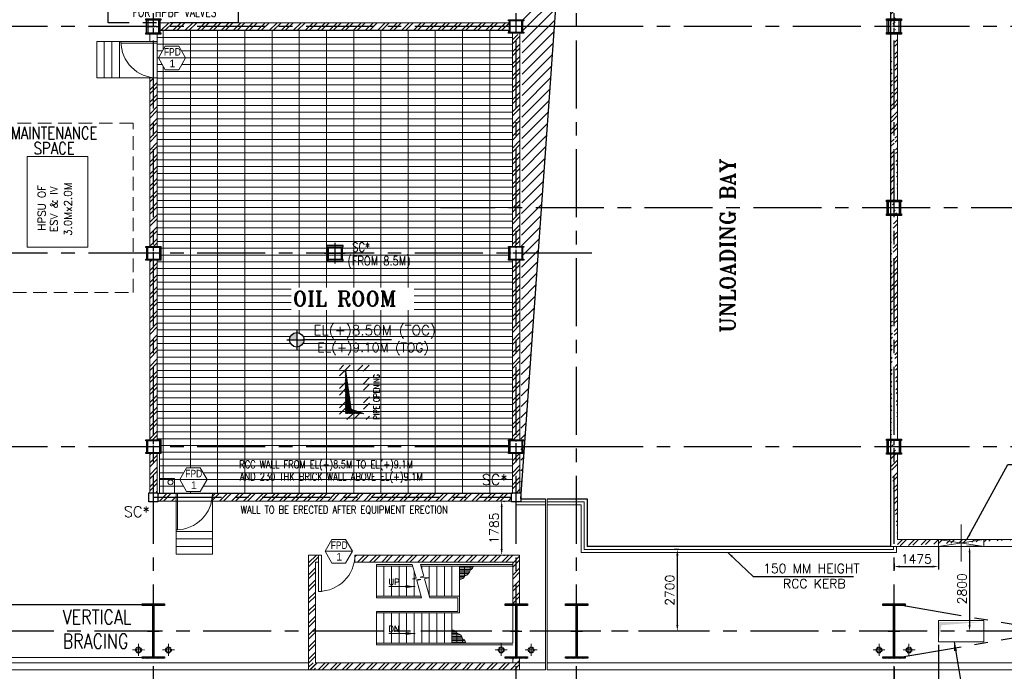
# Model space of a CAD drawing. Header units: inches. Extents: x 0 to 1544102, y 0 to 23144100.
# Tile 143 of 203: x 572151 to 604725, y 109755 to 131310. Entities that reach past the tile are written whole.
import ezdxf
from ezdxf.enums import TextEntityAlignment as Align

# ---------------------------------------------------------------- set-up
doc = ezdxf.new("R2010")
doc.units = ezdxf.units.IN
doc.header["$LTSCALE"] = 1800
doc.header["$MEASUREMENT"] = 0
for name, pattern in [('CENTER', [2, 1.25, -0.25, 0.25, -0.25]), ('CENTER2', [1.125, 0.75, -0.125, 0.125, -0.125]), ('CENTERX2', [4, 2.5, -0.5, 0.5, -0.5]), ('HIDDEN', [0.375, 0.25, -0.125]), ('HIDDEN2', [0.1875, 0.125, -0.0625])]:
    doc.linetypes.add(name, pattern=pattern)
doc.layers.get('0').update_dxf_attribs({"color": 253})
for name, color, linetype in [('1', 7, 'Continuous'), ('AUX COL', 1, 'Continuous'), ('Aux Cols', 1, 'Continuous'), ('BRACING', 1, 'HIDDEN'), ('CEN', 2, 'CENTER'), ('COL', 1, 'Continuous'), ('GRID', 251, 'CENTER'), ('OPENING', 40, 'Continuous')]:
    doc.layers.add(name, color=color, linetype=linetype)
for name, color, linetype, lineweight in [('2CON', 1, 'Continuous', 13), ('A-DOOR', 31, 'Continuous', 9), ('A-REMOVABLE GRATING', 252, 'Continuous', 9), ('A-WIN TAG', 3, 'Continuous', 13), ('A-WIN TAG TEXT', 3, 'Continuous', 13), ('CL', 8, 'CENTER', 15), ('CONCRETE', 145, 'Continuous', 15), ('DIM', 4, 'Continuous', 18), ('EQPT', 8, 'HIDDEN', 9), ('EQUIP', 8, 'Continuous', 9), ('HANDRAIL', 3, 'Continuous', 15), ('OPENING EO', 2, 'Continuous', 18), ('RAIN WATER', 6, 'Continuous', 18), ('STAIR', 2, 'Continuous', 15), ('TEXT', 3, 'Continuous', 18), ('WALL', 6, 'Continuous', 18), ('WALL HATCH', 251, 'Continuous', 13), ('WALL1', 6, 'Continuous', 18)]:
    doc.layers.add(name, color=color, linetype=linetype, lineweight=lineweight)
doc.styles.add('ROAMNS', font='ROMANS.shx')
doc.styles.add('ROMANC', font='ROMANC.SHX')
doc.styles.add('ROMANS', font='romans.shx')
doc.styles.add('ROMANT', font='romant')
doc.styles.add('SIMPLEX-25', font='simplex.shx')
doc.styles.get("Standard").update_dxf_attribs({"font": 'arial.ttf'})
doc.linetypes.add('FENCELINE1', pattern='A,0.25,-0.1,[133,ltypeshp.shx,S=0.1,R=0,X=-0.1,Y=0],-0.1,1', length=1.45)
doc.dimstyles.new('DIM INT 1', dxfattribs={"dimtxt": 300, "dimasz": 200, "dimexe": 100, "dimexo": 100, "dimgap": 100, "dimtad": 1, "dimdec": 0, "dimzin": 13, "dimdsep": 46, "dimlunit": 5, "dimtxsty": 'ROAMNS', "dimblk2": 'OBLIQUE', "dimcen": 0.09, "dimclrd": 9, "dimclre": 9, "dimclrt": 4, "dimadec": 0, "dimazin": 0, "dimtfac": 1, "dimtdec": 0, "dimtix": 1, "dimtmove": 2, "dimatfit": 3, "dimfxl": 1, "dimtolj": 1, "dimtzin": 13, "dimarcsym": 0})
doc.dimstyles.new('USER175', dxfattribs={"dimscale": 175, "dimtxt": 2, "dimasz": 1.75, "dimexe": 0, "dimexo": 0, "dimgap": 0.5, "dimtad": 1, "dimdec": 0, "dimzin": 0, "dimdsep": 46, "dimtxsty": 'ROMANS', "dimcen": 0, "dimclrd": 4, "dimclre": 4, "dimclrt": 4, "dimadec": 0, "dimazin": 0, "dimtfac": 0.09, "dimtdec": 0, "dimtix": 1, "dimtofl": 0, "dimtmove": 0, "dimatfit": 3, "dimfxl": 1, "dimtolj": 1, "dimtzin": 0, "dimarcsym": 0})

# ---------------------------------------------------------------- blocks, each defined once
blk = doc.blocks.new('A-ROW COLUMN')
at = {"layer": 'COL'}
h = blk.add_hatch(dxfattribs=at)
h.set_pattern_fill('ANSI31', color=256, scale=200, style=0)
h.set_pattern_definition([(45, (165226.353, 18853.894), (-17.67767, 17.67767), [])])
h.paths.add_polyline_path([(180799, 40890), (181539, 40890), (181539, 40840), (180799, 40840)])
h.paths.add_polyline_path([(181153, 42590), (181185, 42590), (181185, 40890), (181153, 40890)])
h.paths.add_polyline_path([(180799, 42640), (181539, 42640), (181539, 42590), (180799, 42590)])
blk.add_line((181169, 40840), (181169, 42640))
at = {"layer": 'CEN'}
for p, q in [((181169, 40840), (181169, 42640)), ((180977, 41740), (181360, 41740))]:
    blk.add_line(p, q, dxfattribs=at)
at = {"layer": 'COL'}
for points in [[(180799, 42640), (181539, 42640), (181539, 42590), (180799, 42590)], [(181153, 42590), (181185, 42590), (181185, 40890), (181153, 40890)], [(180799, 40890), (181539, 40890), (181539, 40840), (180799, 40840)]]:
    blk.add_lwpolyline(points, close=True, dxfattribs=at)
blk = doc.blocks.new('*D611')
at = {"layer": 'DIM', "color": 9, "lineweight": -2, "transparency": 16777216}
for p, q in [((603976, 113885), (603476, 113885)), ((603576, 113685), (603576, 111285)), ((603976, 111085), (603476, 111085))]:
    blk.add_line(p, q, dxfattribs=at)
at = {"layer": 'DIM', "color": 9, "transparency": 16777216}
for points in [[(603542, 113685), (603609, 113685), (603576, 113885)], [(603542, 111285), (603609, 111285), (603576, 111085)]]:
    blk.add_solid(points, dxfattribs=at)
at = {"layer": 'DIM', "color": 4, "transparency": 16777216, "insert": (603326, 112485), "char_height": 300, "attachment_point": 5, "rotation": 90, "style": 'ROAMNS'}
blk.add_mtext('\\A1;2800', dxfattribs=at)
blk = doc.blocks.new('_Oblique')
at = {"color": 0, "linetype": 'ByBlock', "lineweight": -2}
blk.add_line((-0.5, -0.5), (0.5, 0.5), dxfattribs=at)
blk = doc.blocks.new('*D612')
at = {"layer": 'DIM', "color": 9, "lineweight": -2, "transparency": 16777216}
for p, q in [((593960, 113785), (593808, 113785)), ((593908, 111285), (593908, 113585)), ((593960, 111085), (593808, 111085))]:
    blk.add_line(p, q, dxfattribs=at)
at = {"layer": 'DIM', "color": 9, "transparency": 16777216}
for points in [[(593874, 113585), (593941, 113585), (593908, 113785)], [(593874, 111285), (593941, 111285), (593908, 111085)]]:
    blk.add_solid(points, dxfattribs=at)
at = {"layer": 'DIM', "color": 4, "transparency": 16777216, "insert": (593658, 112435), "char_height": 300, "attachment_point": 5, "rotation": 90, "style": 'ROAMNS'}
blk.add_mtext('\\A1;2700', dxfattribs=at)
blk = doc.blocks.new('*D631')
at = {"layer": 'DIM', "color": 9, "lineweight": -2, "transparency": 16777216}
for p, q in [((603976, 113885), (603476, 113885)), ((603576, 113685), (603576, 111285)), ((603976, 111085), (603476, 111085))]:
    blk.add_line(p, q, dxfattribs=at)
at = {"layer": 'DIM', "color": 9, "transparency": 16777216}
for points in [[(603542, 113685), (603609, 113685), (603576, 113885)], [(603542, 111285), (603609, 111285), (603576, 111085)]]:
    blk.add_solid(points, dxfattribs=at)
at = {"layer": 'DIM', "color": 4, "transparency": 16777216, "insert": (603326, 112485), "char_height": 300, "attachment_point": 5, "rotation": 90, "style": 'ROAMNS'}
blk.add_mtext('\\A1;2800', dxfattribs=at)
blk = doc.blocks.new('AUX COLUMNS')
at = {"color": 2, "linetype": 'CENTER2', "ltscale": 0.15}
for p, q in [((-228038, 65665), (-228038, 66165)), ((-130038, 65665), (-130038, 66165)), ((-118038, 65690), (-118038, 66140)), ((-227813, 65915), (-228263, 65915)), ((-130263, 65915), (-129813, 65915)), ((-117813, 65915), (-118263, 65915)), ((-228038, 59665), (-228038, 60165)), ((-227813, 59915), (-228263, 59915)), ((-130038, 58190), (-130038, 58640)), ((-129813, 58415), (-130263, 58415)), ((-228038, 51765), (-228038, 52265)), ((-130038, 51790), (-130038, 52240)), ((-227813, 52015), (-228263, 52015)), ((-129813, 52015), (-130263, 52015))]:
    blk.add_line(p, q, dxfattribs=at)
at = {"color": 2, "linetype": 'CENTER2', "ltscale": 0.25}
for p, q in [((-118038, 58190), (-118038, 58640)), ((-117813, 58415), (-118263, 58415)), ((-118038, 51790), (-118038, 52240)), ((-117813, 52015), (-118263, 52015))]:
    blk.add_line(p, q, dxfattribs=at)
at = {"layer": 'AUX COL'}
for p, q in [((-228263, 65715), (-228263, 66115)), ((-228213, 65715), (-228213, 66115)), ((-227863, 65715), (-227863, 66115)), ((-227813, 65715), (-227813, 66115)), ((-130263, 65710), (-130263, 66120)), ((-130218, 65710), (-130218, 66120)), ((-129858, 65710), (-129858, 66120)), ((-129813, 65710), (-129813, 66120)), ((-118263, 65726), (-118263, 66104)), ((-118231, 65726), (-118231, 66104)), ((-117845, 65726), (-117845, 66104)), ((-117813, 65726), (-117813, 66104)), ((-228263, 59715), (-228263, 60115)), ((-228223, 59715), (-228223, 60115)), ((-227853, 59715), (-227853, 60115)), ((-227813, 59715), (-227813, 60115)), ((-130263, 58608), (-130263, 58222)), ((-130235, 58608), (-130235, 58222)), ((-129841, 58608), (-129841, 58222)), ((-129813, 58608), (-129813, 58222)), ((-118263, 58218), (-118263, 58612)), ((-118238, 58218), (-118238, 58612)), ((-117838, 58218), (-117838, 58612)), ((-117813, 58218), (-117813, 58612)), ((-228263, 51815), (-228263, 52215)), ((-228223, 51815), (-228223, 52215)), ((-227853, 51815), (-227853, 52215)), ((-227813, 51815), (-227813, 52215)), ((-130263, 52208), (-130263, 51822)), ((-130235, 52208), (-130235, 51822)), ((-129841, 52208), (-129841, 51822)), ((-129813, 52208), (-129813, 51822)), ((-118263, 51818), (-118263, 52212)), ((-118238, 51818), (-118238, 52212)), ((-117838, 51818), (-117838, 52212)), ((-117813, 51818), (-117813, 52212))]:
    blk.add_line(p, q, dxfattribs=at)
for points in [[(-228288, 66165), (-227788, 66165), (-227788, 66115), (-228288, 66115)], [(-130288, 66165), (-129788, 66165), (-129788, 66120), (-130288, 66120)], [(-118288, 66140), (-117788, 66140), (-117788, 66104), (-118288, 66104)], [(-228288, 65715), (-227788, 65715), (-227788, 65665), (-228288, 65665)], [(-130288, 65710), (-129788, 65710), (-129788, 65665), (-130288, 65665)], [(-118288, 65726), (-117788, 65726), (-117788, 65690), (-118288, 65690)], [(-228288, 60165), (-227788, 60165), (-227788, 60115), (-228288, 60115)], [(-228288, 59715), (-227788, 59715), (-227788, 59665), (-228288, 59665)], [(-130288, 58640), (-129788, 58640), (-129788, 58608), (-130288, 58608)], [(-118288, 58640), (-117788, 58640), (-117788, 58612), (-118288, 58612)], [(-130288, 58222), (-129788, 58222), (-129788, 58190), (-130288, 58190)], [(-118288, 58218), (-117788, 58218), (-117788, 58190), (-118288, 58190)], [(-228288, 52265), (-227788, 52265), (-227788, 52215), (-228288, 52215)], [(-130288, 52240), (-129788, 52240), (-129788, 52208), (-130288, 52208)], [(-118288, 52240), (-117788, 52240), (-117788, 52212), (-118288, 52212)], [(-228288, 51815), (-227788, 51815), (-227788, 51765), (-228288, 51765)], [(-130288, 51822), (-129788, 51822), (-129788, 51790), (-130288, 51790)], [(-118288, 51818), (-117788, 51818), (-117788, 51790), (-118288, 51790)]]:
    blk.add_lwpolyline(points, close=True, dxfattribs=at)
at = {"layer": 'GRID'}
for p, q in [((-171538, 65915), (-243038, 65915)), ((-115538, 65915), (-139738, 65915)), ((-136838, 59915), (-243038, 59915)), ((-115538, 58415), (-139738, 58415)), ((-171538, 52015), (-243038, 52015)), ((-115538, 52015), (-139738, 52015))]:
    blk.add_line(p, q, dxfattribs=at)
blk = doc.blocks.new('oil unit for HPBP')
at = {"layer": 'EQPT'}
for p, q in [((1355552, 392233), (1356664, 392233)), ((1355642, 392248), (1355642, 391582)), ((1355642, 392248), (1355682, 392248)), ((1355662, 392248), (1355662, 391582)), ((1355682, 392248), (1355682, 391582)), ((1356525, 392248), (1356525, 391582)), ((1356565, 392248), (1356525, 392248)), ((1356545, 392248), (1356545, 391582)), ((1356565, 392248), (1356565, 391582)), ((1355154, 392089), (1356954, 392089)), ((1355204, 392035), (1355204, 392143)), ((1355204, 392143), (1355264, 392143)), ((1355204, 392035), (1355264, 392035)), ((1355264, 392035), (1355264, 392143)), ((1355264, 392113), (1355392, 392113)), ((1355264, 392065), (1355392, 392065)), ((1355392, 392025), (1355392, 392153)), ((1355392, 392153), (1355472, 392153)), ((1355392, 392025), (1355472, 392025)), ((1355552, 391945), (1356664, 391945)), ((1355552, 391895), (1356664, 391895)), ((1356824, 392153), (1356744, 392153)), ((1356824, 392025), (1356744, 392025)), ((1356824, 392025), (1356824, 392153)), ((1356884, 392113), (1356824, 392113)), ((1356884, 392103), (1356824, 392103)), ((1356884, 392075), (1356824, 392075)), ((1356884, 392065), (1356824, 392065)), ((1356884, 392113), (1356884, 392065)), ((1355154, 391751), (1356954, 391751)), ((1355204, 391697), (1355204, 391805)), ((1355204, 391805), (1355264, 391805)), ((1355204, 391697), (1355264, 391697)), ((1355264, 391697), (1355264, 391805)), ((1355264, 391775), (1355392, 391775)), ((1355264, 391727), (1355392, 391727)), ((1355392, 391687), (1355392, 391815)), ((1355392, 391815), (1355472, 391815)), ((1355392, 391687), (1355472, 391687)), ((1355552, 391607), (1356664, 391607)), ((1355642, 391582), (1355692, 391582)), ((1355646, 391566), (1355646, 391566)), ((1355646, 391566), (1355681, 391566)), ((1355681, 391566), (1355681, 391496)), ((1356565, 391582), (1356515, 391582)), ((1356565, 391582), (1356515, 391582)), ((1356561, 391566), (1356526, 391566)), ((1356526, 391566), (1356526, 391496)), ((1356561, 391566), (1356561, 391566)), ((1356824, 391815), (1356744, 391815)), ((1356824, 391687), (1356744, 391687)), ((1356824, 391687), (1356824, 391815)), ((1356884, 391775), (1356824, 391775)), ((1356884, 391765), (1356824, 391765)), ((1356884, 391737), (1356824, 391737)), ((1356884, 391727), (1356824, 391727)), ((1356884, 391775), (1356884, 391727)), ((1355646, 391496), (1355681, 391496)), ((1356561, 391496), (1356526, 391496)), ((1355571, 390863), (1355571, 390724)), ((1355730, 390863), (1355730, 390724)), ((1355662, 390335), (1355858, 390335)), ((1356398, 390335), (1356593, 390335))]:
    blk.add_line(p, q, dxfattribs=at)
at = {"layer": 'EQPT', "linetype": 'CENTERX2', "ltscale": 0.01}
for p, q in [((1356647, 391254), (1356416, 391254)), ((1356531, 391454), (1356531, 390312)), ((1356041, 391050), (1356236, 391050)), ((1356139, 391200), (1356139, 390897)), ((1356647, 390854), (1356416, 390854)), ((1356647, 390550), (1356416, 390550)), ((1356647, 390389), (1356416, 390389))]:
    blk.add_line(p, q, dxfattribs=at)
at = {"layer": 'EQPT'}
for points in [[(1355486, 391607), (1355571, 391607), (1355571, 391479), (1355486, 391479)], [(1356721, 391607), (1356636, 391607), (1356636, 391479), (1356721, 391479)], [(1356256, 391079), (1356256, 391429), (1356706, 391429), (1356706, 391079)], [(1356706, 391285), (1356843, 391285), (1356843, 391224), (1356706, 391224)], [(1355576, 390863), (1355725, 390863), (1355725, 390894), (1355576, 390894)], [(1356058, 391155), (1356219, 391155), (1356219, 390944), (1356058, 390944)], [(1356256, 390679), (1356256, 391029), (1356706, 391029), (1356706, 390679)], [(1355518, 390863), (1355782, 390863), (1355782, 390724), (1355518, 390724)], [(1355587, 390724), (1355518, 390724), (1355518, 390711), (1355587, 390711)], [(1355714, 390724), (1355782, 390724), (1355782, 390711), (1355714, 390711)], [(1356596, 390615), (1356398, 390615), (1356398, 390486), (1356596, 390486)], [(1356596, 390567), (1356662, 390567), (1356662, 390533), (1356596, 390533)], [(1356706, 390885), (1356843, 390885), (1356843, 390824), (1356706, 390824)], [(1355486, 390279), (1355518, 390279), (1355518, 390096), (1355486, 390096)], [(1355647, 390384), (1355874, 390384), (1355874, 390359), (1355647, 390359)], [(1355662, 390359), (1355858, 390359), (1355858, 390083), (1355662, 390083)], [(1355962, 390359), (1356043, 390359), (1356043, 390338), (1355962, 390338)], [(1355991, 390367), (1356014, 390367), (1356014, 390359), (1355991, 390359)], [(1355998, 390371), (1356007, 390371), (1356007, 390367), (1355998, 390367)], [(1356094, 390359), (1356176, 390359), (1356176, 390338), (1356094, 390338)], [(1356123, 390367), (1356147, 390367), (1356147, 390359), (1356123, 390359)], [(1356131, 390371), (1356139, 390371), (1356139, 390367), (1356131, 390367)], [(1356226, 390359), (1356308, 390359), (1356308, 390338), (1356226, 390338)], [(1356255, 390367), (1356279, 390367), (1356279, 390359), (1356255, 390359)], [(1356263, 390371), (1356271, 390371), (1356271, 390367), (1356263, 390367)], [(1356382, 390384), (1356609, 390384), (1356609, 390359), (1356382, 390359)], [(1356398, 390359), (1356593, 390359), (1356593, 390083), (1356398, 390083)]]:
    blk.add_lwpolyline(points, close=True, dxfattribs=at)
for points in [[(1355646, 391566), (1355646, 391582), (1355692, 391582), (1355692, 391479), (1355646, 391479), (1355646, 391496)], [(1356561, 391566), (1356561, 391582), (1356515, 391582), (1356515, 391479), (1356561, 391479), (1356561, 391496)], [(1355971, 390359), (1356034, 390359)], [(1356034, 390338), (1356034, 390083), (1355971, 390083), (1355971, 390338)], [(1356104, 390359), (1356166, 390359)], [(1356166, 390338), (1356166, 390083), (1356104, 390083), (1356104, 390338)], [(1356236, 390359), (1356299, 390359)], [(1356299, 390338), (1356299, 390083), (1356236, 390083), (1356236, 390338)], [(1356593, 390324), (1356633, 390324), (1356633, 390454), (1356435, 390454), (1356435, 390384)]]:
    blk.add_lwpolyline(points, dxfattribs=at)
for centre, radius in [((1356531, 391254), 175), ((1356531, 391254), 96.2), ((1356531, 391254), 54.3), ((1356531, 390854), 175), ((1356531, 390854), 96.2), ((1356531, 390854), 54.3), ((1356531, 390550), 64.6), ((1356531, 390550), 40.4)]:
    blk.add_circle(centre, radius, dxfattribs=at)
for centre, start, end in [((1355552, 392153), 90, 180), ((1356664, 392153), 0, 90), ((1355552, 392025), 180, 270), ((1355552, 391815), 90, 180), ((1356664, 392025), 270, 0), ((1356664, 391815), 0, 90), ((1355552, 391687), 180, 270), ((1356664, 391687), 270, 0)]:
    blk.add_arc(centre, 80, start, end, dxfattribs=at)
at = {"layer": 'EQUIP'}
for points in [[(1356754, 390824), (1356754, 390279), (1355454, 390279), (1355454, 391479), (1356754, 391479), (1356754, 391285)], [(1356754, 391224), (1356754, 390885)]]:
    blk.add_lwpolyline(points, dxfattribs=at)
blk = doc.blocks.new('A$C3EFD54E1')
at = {"layer": 'CEN'}
blk.add_lwpolyline([(4300, 45), (0, 45), (0, 4245), (4300, 4245)], close=True, dxfattribs=at)
at = {"layer": 'CEN', "ltscale": 0.25}
blk.add_lwpolyline([(1575, 1620), (2725, 1620), (2725, 2670), (1575, 2670)], close=True, dxfattribs=at)
at = {"layer": 'Aux Cols'}
blk.add_blockref('oil unit for HPBP', (-1353954, -388734), dxfattribs=at)
at = {"layer": 'TEXT', "style": 'ROMANS', "width": 0.75}
for s, p in [('OIL SUPPLY UNITS', (776, 685)), ('FOR HPBP VALVES', (810, 242))]:
    blk.add_text(s, height=300, dxfattribs=at).set_placement(p)
blk = doc.blocks.new('PL-FFL2')
at = {"layer": '1'}
h = blk.add_hatch(color=7, dxfattribs=at)
h.paths.add_polyline_path([(3.09, 1.96, 0.414214), (1.09, -0.04), (3.09, -0.04)])
h.paths.add_polyline_path([(5.09, -0.04), (3.09, -0.04), (3.09, -2.04, 0.414214)])
at = {"layer": '1', "color": 1, "linetype": 'Continuous'}
for p, q in [((3.09, 2.74), (3.09, -2.74)), ((29.24, 0), (4.78, 0)), ((4.78, 0), (5.09, 0)), ((0.31, -0.04), (5.09, -0.04))]:
    blk.add_line(p, q, dxfattribs=at)
blk.add_circle((3.09, -0.04), 2, dxfattribs=at)
at = {"layer": '1', "color": 4, "linetype": 'Continuous'}
blk.add_attdef('EL(+)', text='', height=2.75, dxfattribs=at).set_placement((18.98, 2.4), align=Align.MIDDLE)
at = {"layer": '1', "color": 3, "linetype": 'Continuous'}
blk.add_attdef('XXX', text='', height=2.5, dxfattribs=at).set_placement((18.44, -3.52), align=Align.MIDDLE)
blk = doc.blocks.new('M_Door Single - 1200 x 2100mm D1-Level 1')
at = {"layer": 'A-DOOR'}
for p, q in [((500, 115), (500, 1315)), ((600, 1315), (500, 1315)), ((600, 115), (600, 1315)), ((600, 115), (500, 115))]:
    blk.add_line(p, q, dxfattribs=at)
blk.add_arc((600, 115), 1200, 90, 180, dxfattribs=at)
blk = doc.blocks.new('STAIR AT A-ROW SC-02 ENCLOSER')
at = {"layer": 'WALL HATCH'}
h = blk.add_hatch(dxfattribs=at)
h.set_pattern_fill('ANSI32', color=256, scale=750, style=0)
h.set_pattern_definition([(45, (-993505, 238893.87), (-198.87378, 198.87378), []), (45, (-993372.42, 238893.87), (-198.87378, 198.87378), [])])
h.paths.add_polyline_path([(-5335, 2285), (-5335, 2515), (115, 2515), (115, 929), (-115, 929), (-115, 2285)])
h.paths.add_polyline_path([(-6535, 2285), (-6535, 2515), (-6865, 2515), (-6865, -1280), (-6635, -1280), (-6635, 2285)])
h = blk.add_hatch(dxfattribs=at)
h.set_pattern_fill('ANSI32', color=256, scale=750, style=0)
h.set_pattern_definition([(45, (-993635, 238893.87), (-198.87378, 198.87378), []), (45, (-993502.42, 238893.87), (-198.87378, 198.87378), [])])
h.paths.add_polyline_path([(-115, -1050), (-115, -900), (115, -900), (115, -1280), (-6865, -1280), (-6865, -1050), (-6635, -1050), (-6635, -1050)])
at = {"layer": 'WALL'}
for p, q in [((-6865, -1280), (-6865, 2515)), ((-6865, 2515), (-6535, 2515)), ((-6635, -1050), (-6635, 2285)), ((-6635, 2285), (-6535, 2285)), ((-6535, 2515), (-6535, 2285)), ((-5335, 2515), (115, 2515)), ((-5335, 2285), (-115, 2285)), ((-115, 900), (-115, 2285)), ((115, 900), (115, 2515))]:
    blk.add_line(p, q, dxfattribs=at)
at = {"layer": 'WALL', "flags": 128}
blk.add_lwpolyline([(-5335, 2285), (-5335, 2515)], dxfattribs=at)
at = {"layer": 'WALL1'}
for p, q in [((-115, -1050), (-115, -900)), ((115, -1280), (115, -900)), ((-6865, -1280), (115, -1280)), ((-6635, -1050), (-115, -1050))]:
    blk.add_line(p, q, dxfattribs=at)
blk = doc.blocks.new('M_Single-Panel 1 - 1200 x 2100mm SD-282233-8_50M')
at = {"layer": 'A-DOOR', "lineweight": 18}
for p, q in [((549, -115), (549, -1315)), ((600, -115), (549, -115)), ((600, -115), (600, -1315)), ((600, -1315), (549, -1315))]:
    blk.add_line(p, q, dxfattribs=at)
at = {"layer": 'A-DOOR'}
blk.add_arc((600, -115), 1200, 180, 270, dxfattribs=at)
blk = doc.blocks.new('RWDP')
at = {"layer": 'RAIN WATER', "linetype": 'CENTER2', "ltscale": 0.05}
for p, q in [((695, -625), (295, -625)), ((495, -425), (495, -825))]:
    blk.add_line(p, q, dxfattribs=at)
at = {"layer": 'RAIN WATER', "linetype": 'HIDDEN2', "ltscale": 0.25}
blk.add_circle((495, -625), 100, dxfattribs=at)
at = {"layer": 'RAIN WATER', "ltscale": 0.25}
blk.add_circle((495, -625), 75, dxfattribs=at)
blk = doc.blocks.new('*D1319')
at = {"layer": 'DIM', "color": 9, "lineweight": -2, "transparency": 16777216}
for p, q in [((588159, 115385), (588196, 115385)), ((588096, 113800), (588096, 115185)), ((588159, 113600), (588196, 113600))]:
    blk.add_line(p, q, dxfattribs=at)
at = {"layer": 'DIM', "color": 9, "transparency": 16777216}
for points in [[(588063, 115185), (588129, 115185), (588096, 115385)], [(588063, 113800), (588129, 113800), (588096, 113600)]]:
    blk.add_solid(points, dxfattribs=at)
at = {"layer": 'DIM', "color": 4, "transparency": 16777216, "insert": (587846, 114493), "char_height": 300, "attachment_point": 5, "rotation": 90, "style": 'ROAMNS'}
blk.add_mtext('\\A1;1785', dxfattribs=at)
blk = doc.blocks.new('*D1351')
at = {"layer": 'DIM', "color": 9, "lineweight": -2, "transparency": 16777216}
for p, q in [((602551, 110635), (602551, 108942)), ((601076, 109883), (601076, 108942)), ((601276, 109042), (602351, 109042))]:
    blk.add_line(p, q, dxfattribs=at)
at = {"layer": 'DIM', "color": 9, "transparency": 16777216}
for points in [[(601276, 109075), (601276, 109008), (601076, 109042)], [(602351, 109075), (602351, 109008), (602551, 109042)]]:
    blk.add_solid(points, dxfattribs=at)
at = {"layer": 'DIM', "color": 4, "transparency": 16777216, "insert": (601813, 109292), "char_height": 300, "attachment_point": 5, "style": 'ROAMNS'}
blk.add_mtext('\\A1;1475', dxfattribs=at)
blk = doc.blocks.new('*D1356')
at = {"layer": 'DIM', "color": 9, "lineweight": -2, "transparency": 16777216}
for p, q in [((602551, 113872), (602551, 113121)), ((601076, 113325), (601076, 113121)), ((601276, 113221), (602351, 113221))]:
    blk.add_line(p, q, dxfattribs=at)
at = {"layer": 'DIM', "color": 9, "transparency": 16777216}
for points in [[(601276, 113254), (601276, 113187), (601076, 113221)], [(602351, 113254), (602351, 113187), (602551, 113221)]]:
    blk.add_solid(points, dxfattribs=at)
at = {"layer": 'DIM', "color": 4, "transparency": 16777216, "insert": (601813, 113471), "char_height": 300, "attachment_point": 5, "style": 'ROAMNS'}
blk.add_mtext('\\A1;1475', dxfattribs=at)
blk = doc.blocks.new('STAIR AT A-ROW 3.50M')
at = {"layer": 'STAIR'}
h = blk.add_hatch(dxfattribs=at)
h.set_pattern_fill('GRATE', color=256, scale=1500, style=0)
h.set_pattern_definition([(0, (-137448.487, -31294.633), (0, 46.875), []), (90, (-137448.49, -31294.63), (-187.5, 1e-14), [])])
h.paths.add_polyline_path([(-917, -259, 0.269537), (-806, -119), (-1265, -119), (-1265, -549, 0.388318), (-1092, -447, 0.326637)])
h = blk.add_hatch(dxfattribs=at)
h.set_pattern_fill('GRATE', color=256, scale=1500, style=0)
h.set_pattern_definition([(0, (-137698.487, 28505.11), (0, -46.875), []), (270, (-137698.49, 28505.11), (-187.5, -1e-14), [])])
h.paths.add_polyline_path([(-1167, -2531, -0.269537), (-1056, -2670), (-1515, -2670), (-1515, -2241, -0.388318), (-1342, -2343, -0.326637)])
for p, q in [((-2813, -119), (-4015, -119)), ((-1265, -119), (-2542, -119)), ((495, -119), (-1265, -119)), ((-1265, -2670), (-4015, -2670)), ((495, -2670), (-1265, -2670))]:
    blk.add_line(p, q, dxfattribs=at)
at = {"layer": 'STAIR', "linetype": 'FENCELINE1', "ltscale": 0.25}
for points in [[(-4015, -69), (-2827, -69)], [(-2557, -69), (495, -69)], [(-4015, -1169), (-2521, -1169)], [(-2251, -1169), (-1315, -1169), (-1315, -1620), (-4015, -1620)], [(495, -2720), (-1265, -2720), (-4015, -2720)]]:
    blk.add_lwpolyline(points, dxfattribs=at)
at = {"layer": 'STAIR'}
for points in [[(-4015, -69), (-4015, -1169)], [(-3765, -119), (-3765, -1119)], [(-3515, -119), (-3515, -1119)], [(-3265, -119), (-3265, -1119)], [(-3015, -119), (-3015, -1119)], [(-2521, -1169), (-2677, -593), (-2549, -563), (-2818, -537), (-2699, -504), (-2827, -69)], [(-2765, -280), (-2765, -1119)], [(-2251, -1169), (-2422, -540), (-2294, -510), (-2563, -484), (-2444, -451), (-2557, -69)], [(-2515, -119), (-2515, -210)], [(-2265, -119), (-2265, -1119)], [(-2015, -119), (-2015, -1119)], [(-1765, -119), (-1765, -1119)], [(-1515, -119), (-1515, -1119)], [(-1265, -119), (-1265, -1670)], [(495, -119), (495, -2670)], [(-4015, -1119), (-2534, -1119)], [(-2265, -1119), (-1265, -1119)], [(-4015, -1620), (-4015, -2720)], [(-4015, -1670), (-1265, -1670)], [(-3765, -1670), (-3765, -2670)], [(-3515, -1670), (-3515, -2670)], [(-3265, -1670), (-3265, -2670)], [(-3015, -1670), (-3015, -2670)], [(-2765, -1670), (-2765, -2670)], [(-2515, -2670), (-2515, -1670)], [(-2265, -2670), (-2265, -1670)], [(-2015, -2670), (-2015, -1670)], [(-1765, -2670), (-1765, -1670)], [(-1515, -2670), (-1515, -1670)]]:
    blk.add_lwpolyline(points, dxfattribs=at)
for centre, radius, start, end in [((-1133, -233), 217, 280.8052, 353.161), ((-982, -93), 178, 291.2949, 351.6342), ((-1234, -403), 149, 258.1134, 343.0018), ((-1484, -2386), 149, 16.9982, 101.8866), ((-1383, -2557), 217, 6.839, 79.1948), ((-1232, -2696), 178, 8.3658, 68.7051)]:
    blk.add_arc(centre, radius, start, end, dxfattribs=at)
at = {"layer": 'TEXT', "style": 'ROMANC'}
for s, p in [('UP', (-3618, -744)), ('DN', (-3618, -2295))]:
    blk.add_text(s, height=200, dxfattribs=at).set_placement(p)
at = {"layer": 'DIM'}
for points in [[(-2736, -798), (-3600, -798)], [(-2736, -2349), (-3600, -2349)]]:
    blk.add_leader(points, dimstyle='USER175', dxfattribs=at)

msp = doc.modelspace()

# ---------------------------------------------------------------- hatches: boundary and pattern name
at = {"layer": 'A-REMOVABLE GRATING'}
h = msp.add_hatch(dxfattribs=at)
h.set_pattern_fill('GRATE', color=256, scale=7200, style=0)
edge = h.paths.add_edge_path(flags=16)
edge.add_line((584456.69, 120725.09), (581521.39, 120725.09))
edge = h.paths.add_edge_path(flags=16)
edge.add_line((580984.46, 120720.27), (581558.1, 120720.27))
edge = h.paths.add_edge_path(flags=16)
edge.add_arc((581318.1, 120720.27), 240, 0, 360)
edge = h.paths.add_edge_path(flags=16)
edge.add_line((581318.1, 121053.91), (581318.1, 120396.27))
edge = h.paths.add_edge_path(flags=16)
edge.add_line((581521.39, 120725.09), (581558.1, 120725.09))
h.paths.add_polyline_path([(581722.49, 120101.8), (585965.35, 120101.8), (585965.35, 120787.51), (581722.49, 120787.51)], flags=24)
h.paths.add_polyline_path([(581528.55, 120635.6), (586258.55, 120635.6), (586258.55, 121389.88), (581528.55, 121389.88)], flags=24)
h.paths.add_polyline_path([(579371.77, 116413.96), (586677.72, 116413.96), (586677.72, 116788.96), (579371.77, 116788.96)], flags=24)
h.paths.add_polyline_path([(579409.34, 116004.91), (586229.58, 116004.91), (586229.58, 116379.91), (579409.34, 116379.91)], flags=24)
h.paths.add_polyline_path([(581136.66, 121705.23), (585196.19, 121705.23), (585196.19, 122455.23), (581136.66, 122455.23)])
h.paths.add_polyline_path([(578124.03, 115705.19), (577674.03, 115705.19), (577449.03, 116094.9), (577674.03, 116484.61), (578124.03, 116484.61), (578349.03, 116094.9)])
h.paths.add_polyline_path([(576800.79, 130959.89), (576800.79, 130834.89), (576700.79, 130834.89), (576700.79, 123809.89), (576825.79, 123809.89), (576825.79, 123359.89), (576700.79, 123359.89), (576700.79, 117409.89), (576825.79, 117409.89), (576825.79, 116959.89), (576772.79, 116991.89), (576772.79, 115634.89), (588450.79, 115634.89), (588450.79, 116959.89), (588325.79, 116959.89), (588325.79, 117409.89), (588450.79, 117409.89), (588450.79, 123359.89), (588325.79, 123359.89), (588325.79, 123809.89), (588450.79, 123809.89), (588450.79, 130859.89), (588325.79, 130859.89), (588325.79, 130959.89)])
h.paths.add_polyline_path([(577415.63, 130435.24), (577640.63, 130045.53), (577415.63, 129655.82), (576965.63, 129655.82), (576740.63, 130045.53), (576965.63, 130435.24)])
at = {"layer": 'OPENING'}
h = msp.add_hatch(dxfattribs=at)
h.set_pattern_fill('ANSI31', color=8, scale=2000, style=0)
h.paths.add_polyline_path([(588800.79, 138109.89), (588725.79, 115459.89), (590251.19, 136811.49), (600860.79, 138109.89)])
h = msp.add_hatch(dxfattribs=at)
h.set_pattern_fill('ANSI31', color=8, scale=100, style=0)
h.set_pattern_definition([(45, (-778083.346, -281381.549), (-8.83883476, 8.83883476), [])])
h.paths.add_polyline_path([(583102, 118426.52), (582925.79, 119684.89), (582925.79, 118284.89), (583525.79, 118284.89)])
at = {"layer": 'WALL'}
h = msp.add_hatch(dxfattribs=at)
h.set_pattern_fill('ANSI32', color=256, scale=1200, style=0)
h.set_pattern_definition([(45, (-778083.35, -281381.55), (-318.19805, 318.19805), []), (45, (-777871.2, -281381.55), (-318.19805, 318.19805), [])])
h.paths.add_polyline_path([(583725.79, 119884.89), (582725.79, 119884.89), (582725.79, 118084.89), (583725.79, 118084.89)])
h.paths.add_polyline_path([(583525.79, 119684.89), (583525.79, 118284.89), (582925.79, 118284.89), (582925.79, 119684.89)], flags=16)
at = {"layer": 'WALL HATCH'}
h = msp.add_hatch(dxfattribs=at)
h.set_pattern_fill('ANSI32', color=256, scale=750, style=0)
edge = h.paths.add_edge_path()
edge.add_line((622190.79, 130784.89), (622190.79, 125384.89))
edge.add_line((621960.79, 130784.89), (621960.79, 125384.89))
edge.add_line((622190.79, 140184.89), (622190.79, 131384.89))
edge.add_line((621960.79, 140184.89), (621960.79, 131384.89))
edge.add_line((622190.79, 151184.89), (622190.79, 141984.89))
edge.add_line((621960.79, 150954.89), (621960.79, 141984.89))
edge.add_line((607330.47, 150954.89), (621960.79, 150954.89))
edge.add_line((607330.47, 151184.89), (622190.79, 151184.89))
edge.add_line((601190.79, 150954.89), (601190.79, 146620.07))
edge.add_line((600960.79, 151184.89), (600960.79, 146620.07))
h = msp.add_hatch(dxfattribs=at)
h.set_pattern_fill('ANSI32', color=256, scale=750, style=0)
edge = h.paths.add_edge_path()
edge.add_line((601190.79, 140184.89), (601190.79, 131334.89))
edge.add_line((600960.79, 140184.89), (600960.79, 131334.89))
edge.add_line((601190.79, 130834.89), (601190.79, 125334.89))
edge.add_line((600960.79, 130834.89), (600960.79, 125334.89))
edge.add_line((601190.79, 124834.89), (601190.79, 117434.89))
edge.add_line((600960.79, 124834.89), (600960.79, 117434.89))
edge.add_line((601190.79, 116934.89), (601190.79, 114114.89))
edge.add_line((600960.79, 116934.89), (600960.79, 113884.89))
h = msp.add_hatch(dxfattribs=at)
h.set_pattern_fill('ANSI32', color=256, scale=750, style=0)
edge = h.paths.add_edge_path()
edge.add_line((576800.79, 130959.89), (588350.79, 130959.89))
edge.add_line((588350.79, 131209.89), (576800.79, 131209.89))
h = msp.add_hatch(dxfattribs=at)
h.set_pattern_fill('ANSI32', color=256, scale=750, style=0)
edge = h.paths.add_edge_path()
edge.add_line((588450.79, 123824.89), (588450.79, 130824.89))
edge.add_line((588700.79, 130824.89), (588700.79, 123824.89))
h = msp.add_hatch(dxfattribs=at)
h.set_pattern_fill('ANSI32', color=256, scale=750, style=0)
edge = h.paths.add_edge_path()
edge.add_line((576450.79, 123809.89), (576450.79, 129384.89))
edge.add_line((576700.79, 129384.89), (576700.79, 123809.89))
h = msp.add_hatch(dxfattribs=at)
h.set_pattern_fill('ANSI32', color=256, scale=750, style=0)
edge = h.paths.add_edge_path()
edge.add_line((576450.79, 117409.89), (576450.79, 123359.89))
edge.add_line((576700.79, 123359.89), (576700.79, 117409.89))
h = msp.add_hatch(dxfattribs=at)
h.set_pattern_fill('ANSI32', color=256, scale=750, style=0)
edge = h.paths.add_edge_path()
edge.add_line((588450.79, 117409.89), (588450.79, 123359.89))
edge.add_line((588700.79, 123359.89), (588700.79, 117409.89))
h = msp.add_hatch(dxfattribs=at)
h.set_pattern_fill('ANSI32', color=256, scale=750, style=0)
h.paths.add_polyline_path([(576700.79, 116959.89), (576450.79, 116959.89), (576450.79, 115659.89), (576700.79, 115659.89)])
h = msp.add_hatch(dxfattribs=at)
h.set_pattern_fill('ANSI32', color=256, scale=750, style=0)
h.paths.add_polyline_path([(588450.79, 115659.89), (588700.79, 115659.89), (588700.79, 116959.89), (588450.79, 116959.89)])
h = msp.add_hatch(dxfattribs=at)
h.set_pattern_fill('ANSI32', color=256, scale=750, style=0)
h.paths.add_polyline_path([(577325.79, 115384.89), (577325.79, 115634.89), (576725.79, 115634.89), (576725.79, 115384.89)])
h.paths.add_polyline_path([(578525.79, 115634.89), (578525.79, 115384.89), (588425.79, 115384.89), (588425.79, 115634.89)])
h = msp.add_hatch(dxfattribs=at)
h.set_pattern_fill('ANSI32', color=256, scale=750, style=0)
edge = h.paths.add_edge_path()
edge.add_line((601190.79, 114114.89), (605325.79, 114114.89))
edge.add_line((600960.79, 113884.89), (605325.79, 113884.89))
edge.add_line((600960.79, 113884.89), (600960.79, 113884.89))
edge.add_line((601190.79, 113884.89), (601190.79, 114114.89))

# ---------------------------------------------------------------- linework, layer by layer
at = {"layer": '2CON'}
for p, q in [((577640.63, 130045.53), (576740.63, 130045.53)), ((578349.03, 116094.9), (577449.03, 116094.9)), ((583157.58, 113726.85), (582257.58, 113726.85))]:
    msp.add_line(p, q, dxfattribs=at)
at = {"layer": 'A-REMOVABLE GRATING'}
msp.add_lwpolyline([(576800.79, 130959.89), (576800.79, 130834.89), (576700.79, 130834.89), (576700.79, 123809.89), (576825.79, 123809.89), (576825.79, 123359.89), (576700.79, 123359.89), (576700.79, 117409.89), (576825.79, 117409.89), (576825.79, 116959.89), (576772.79, 116991.89), (576772.79, 115634.89), (588450.79, 115634.89), (588450.79, 116959.89), (588325.79, 116959.89), (588325.79, 117409.89), (588450.79, 117409.89), (588450.79, 123359.89), (588325.79, 123359.89), (588325.79, 123387.89), (588325.79, 123809.89), (588450.79, 123809.89), (588450.79, 130859.89), (588325.79, 130859.89), (588325.79, 130959.89), (576800.79, 130959.89)], dxfattribs=at)
at = {"layer": 'A-WIN TAG'}
for points in [[(576965.63, 130435.24), (576740.63, 130045.53), (576965.63, 129655.82), (577415.63, 129655.82), (577640.63, 130045.53), (577415.63, 130435.24)], [(577674.03, 116484.61), (577449.03, 116094.9), (577674.03, 115705.19), (578124.03, 115705.19), (578349.03, 116094.9), (578124.03, 116484.61)], [(582482.58, 114116.56), (582257.58, 113726.85), (582482.58, 113337.13), (582932.58, 113337.13), (583157.58, 113726.85), (582932.58, 114116.56)]]:
    msp.add_lwpolyline(points, close=True, dxfattribs=at)
at = {"layer": 'AUX COL'}
for p, q in [((582325.79, 123794.89), (582365.79, 123794.89)), ((582785.79, 123794.89), (582825.79, 123794.89)), ((582325.79, 123374.89), (582365.79, 123374.89)), ((582825.79, 123374.89), (582785.79, 123374.89))]:
    msp.add_line(p, q, dxfattribs=at)
at = {"layer": 'AUX COL', "flags": 128}
for points in [[(582850.79, 123334.89), (582850.79, 123374.89), (582825.79, 123374.89), (582825.79, 123794.89), (582850.79, 123794.89), (582850.79, 123834.89), (582575.79, 123834.89), (582300.79, 123834.89), (582300.79, 123794.89), (582325.79, 123794.89), (582325.79, 123374.89), (582300.79, 123374.89), (582300.79, 123334.89)], [(582365.79, 123374.89), (582365.79, 123794.89), (582785.79, 123794.89), (582785.79, 123374.89)]]:
    msp.add_lwpolyline(points, close=True, dxfattribs=at)
at = {"layer": 'AUX COL'}
for points in [[(576725.79, 115359.89), (576425.79, 115359.89), (576425.79, 115659.89), (576725.79, 115659.89)], [(588725.79, 115359.89), (588425.79, 115359.89), (588425.79, 115659.89), (588725.79, 115659.89)]]:
    msp.add_lwpolyline(points, close=True, dxfattribs=at)
at = {"layer": 'BRACING', "const_width": 40}
for points in [[(566445.79, 111959.89), (576205.79, 111959.89)], [(566445.79, 110209.89), (576205.79, 110209.89)]]:
    msp.add_lwpolyline(points, dxfattribs=at)
at = {"layer": 'CEN'}
for p, q in [((582575.79, 123930.02), (582575.79, 123239.76)), ((582230.66, 123584.89), (582920.92, 123584.89)), ((601075.79, 110184.89), (611575.79, 111984.89)), ((601075.79, 111984.89), (611575.79, 110184.89))]:
    msp.add_line(p, q, dxfattribs=at)
at = {"layer": 'CL'}
msp.add_line((603301.2, 113384.89), (603301.2, 114614.89), dxfattribs=at)
at = {"layer": 'CONCRETE'}
for p, q in [((588575.79, 115259.89), (588575.79, 115359.89)), ((589550.79, 109804.89), (589550.79, 115459.89)), ((589600.79, 109804.89), (589600.79, 115459.89)), ((588575.79, 115259.89), (589550.79, 115259.89)), ((589600.79, 115259.89), (590725.79, 115259.89)), ((590725.79, 115259.89), (590725.79, 113684.89)), ((601160.79, 113684.89), (590725.79, 113684.89)), ((601160.79, 113884.89), (601160.79, 113684.89)), ((581710.79, 110034.89), (518440.79, 110034.89)), ((581710.79, 109804.89), (518440.79, 109804.89)), ((589550.79, 110034.89), (588205.79, 110034.89)), ((589550.79, 109804.89), (588205.79, 109804.89)), ((590575.79, 110034.89), (589600.79, 110034.89)), ((590575.79, 109804.89), (589600.79, 109804.89))]:
    msp.add_line(p, q, dxfattribs=at)
for points in [[(589550.79, 110034.89), (588575.79, 110034.89)], [(589550.79, 109804.89), (588575.79, 109804.89)], [(634445.79, 110034.89), (589600.79, 110034.89)], [(634445.79, 109804.89), (589600.79, 109804.89)]]:
    msp.add_lwpolyline(points, dxfattribs=at)
at = {"layer": 'EQUIP', "linetype": 'HIDDEN'}
msp.add_lwpolyline([(571250.79, 127884.89), (571250.79, 122284.89), (575900.79, 122284.89), (575900.79, 127884.89)], close=True, dxfattribs=at)
at = {"layer": 'EQUIP'}
for points in [[(574400.79, 123784.89), (574400.79, 126784.89), (572400.79, 126784.89), (572400.79, 123784.89)], [(576775.79, 115634.89), (577275.79, 115634.89), (577275.79, 116134.89), (576775.79, 116134.89)]]:
    msp.add_lwpolyline(points, close=True, dxfattribs=at)
msp.add_circle((577140.7, 116006.34), 84.13, dxfattribs=at)
at = {"layer": 'GRID'}
for p, q in [((601075.79, 103174.13), (601075.79, 199876.62)), ((590575.79, 103174.13), (590575.79, 168584.89)), ((576575.79, 103174.13), (576575.79, 157584.89)), ((588575.79, 103174.13), (588575.79, 157584.89)), ((576575.79, 115509.89), (588425.79, 115509.89)), ((594875.79, 111084.89), (459775.79, 111084.89)), ((717375.79, 111084.89), (582275.79, 111084.89))]:
    msp.add_line(p, q, dxfattribs=at)
at = {"layer": 'HANDRAIL', "linetype": 'FENCELINE1', "ltscale": 0.25}
for p, q in [((588725.79, 115359.89), (589550.79, 115359.89)), ((589600.79, 115359.89), (590825.79, 115359.89)), ((590825.79, 115359.89), (590825.79, 113784.89)), ((601060.79, 113784.89), (590825.79, 113784.89)), ((601060.79, 113884.89), (601060.79, 113784.89))]:
    msp.add_line(p, q, dxfattribs=at)
at = {"layer": 'OPENING'}
for p, q in [((600960.79, 138209.89), (600960.79, 113884.89)), ((582925.79, 119684.89), (583102, 118426.52)), ((583102, 118426.52), (583525.79, 118284.89)), ((588725.79, 115459.89), (589550.79, 115459.89)), ((589600.79, 115459.89), (590925.79, 115459.89)), ((590925.79, 115459.89), (590925.79, 113884.89)), ((600960.79, 113884.89), (590925.79, 113884.89))]:
    msp.add_line(p, q, dxfattribs=at)
msp.add_lwpolyline([(588725.79, 115459.89), (590251.19, 136811.49), (600860.79, 138109.89)], dxfattribs=at)
at = {"layer": 'OPENING EO'}
for p, q in [((604051.2, 113884.89), (602551.2, 114114.89)), ((602551.2, 113884.89), (604051.2, 114114.89)), ((602551.2, 113884.89), (602551.2, 114114.89)), ((604051.2, 113884.89), (604051.2, 114114.89))]:
    msp.add_line(p, q, dxfattribs=at)
msp.add_lwpolyline([(602550.95, 111434.89), (604050.95, 111434.89), (604050.95, 110734.89), (602550.95, 110734.89)], close=True, dxfattribs=at)
at = {"layer": 'OPENING EO', "color": 5}
msp.add_solid([(603939.31, 111384.89), (602550.62, 111384.89), (602647.46, 111279.25), (602550.62, 110784.89)], dxfattribs=at)
at = {"layer": 'STAIR'}
for p, q in [((576450.79, 130584.89), (574700.79, 130584.89)), ((574700.79, 129384.89), (574700.79, 130584.89)), ((574950.79, 129384.89), (574950.79, 130584.89)), ((575200.79, 129384.89), (575200.79, 130584.89)), ((575450.79, 129384.89), (575450.79, 130584.89)), ((574700.79, 129384.89), (576450.79, 129384.89)), ((577325.79, 115384.89), (577325.79, 113634.89)), ((577325.79, 115384.89), (578525.79, 115384.89)), ((578525.79, 113634.89), (578525.79, 115384.89)), ((577325.79, 114384.89), (578525.79, 114384.89)), ((577325.79, 114134.89), (578525.79, 114134.89)), ((577325.79, 113884.89), (578525.79, 113884.89)), ((577325.79, 113634.89), (578525.79, 113634.89))]:
    msp.add_line(p, q, dxfattribs=at)
at = {"layer": 'WALL'}
for p, q in [((588350.79, 131209.89), (576800.79, 131209.89)), ((576800.79, 130959.89), (588350.79, 130959.89)), ((576450.79, 130584.89), (576450.79, 130834.89)), ((576700.79, 130834.89), (576700.79, 130584.89)), ((588450.79, 123809.89), (588450.79, 130859.89)), ((588700.79, 130859.89), (588700.79, 123809.89)), ((600960.79, 130834.89), (600960.79, 125334.89)), ((601190.79, 130834.89), (601190.79, 125334.89)), ((576450.79, 130584.89), (576700.79, 130584.89)), ((576450.79, 123809.89), (576450.79, 129384.89)), ((576450.79, 129384.89), (576700.79, 129384.89)), ((576700.79, 129384.89), (576700.79, 123809.89)), ((600960.79, 124834.89), (600960.79, 117434.89)), ((601190.79, 124834.89), (601190.79, 117434.89)), ((576450.79, 117409.89), (576450.79, 123359.89)), ((576700.79, 123359.89), (576700.79, 117409.89)), ((588450.79, 117409.89), (588450.79, 123359.89)), ((588700.79, 123359.89), (588700.79, 117409.89)), ((576450.79, 115659.89), (576450.79, 116959.89)), ((576700.79, 116959.89), (576700.79, 115659.89)), ((588450.79, 116959.89), (588450.79, 115659.89)), ((588700.79, 116959.89), (588700.79, 115659.89)), ((600960.79, 116934.89), (600960.79, 113884.89)), ((601190.79, 116934.89), (601190.79, 114114.89)), ((576725.79, 115634.89), (577325.79, 115634.89)), ((576725.79, 115384.89), (588425.79, 115384.89)), ((577325.79, 115384.89), (577325.79, 115634.89)), ((578525.79, 115384.89), (578525.79, 115634.89)), ((578525.79, 115634.89), (588425.79, 115634.89)), ((601190.79, 114114.89), (605325.79, 114114.89)), ((600960.79, 113884.89), (605325.79, 113884.89))]:
    msp.add_line(p, q, dxfattribs=at)

# ---------------------------------------------------------------- block references
for name, p in [('A$C3EFD54E1', (575075.79, 131164.89)), ('AUX COLUMNS', (706613.6, 65169.86))]:
    msp.add_blockref(name, p)
at = {"layer": '1'}
ref = msp.add_blockref('PL-FFL2', (580947.75, 120725.09), dxfattribs=dict(at, xscale=120, yscale=120, zscale=120))
ref.add_attrib('XXX', 'EL(+)9.10M (TOG)', dxfattribs={"layer": '0', "color": 3, "linetype": 'Continuous', "height": 300, "style": 'SIMPLEX-25'}).set_placement((583843.92, 120444.66), align=Align.MIDDLE)
ref.add_attrib('EL(+)', 'EL(+)8.50M (TOC)', dxfattribs={"layer": '0', "color": 4, "linetype": 'Continuous', "height": 330, "style": 'SIMPLEX-25'}).set_placement((583893.55, 121012.74), align=Align.MIDDLE)
at = {"layer": 'A-DOOR', "xscale": -1, "rotation": 270}
msp.add_blockref('M_Single-Panel 1 - 1200 x 2100mm SD-282233-8_50M', (576815.79, 129984.89), dxfattribs=at)
at = {"layer": 'A-DOOR', "xscale": -1}
msp.add_blockref('M_Single-Panel 1 - 1200 x 2100mm SD-282233-8_50M', (577925.79, 115749.89), dxfattribs=at)
at = {"layer": 'A-DOOR', "rotation": 180}
msp.add_blockref('M_Door Single - 1200 x 2100mm D1-Level 1', (582640.79, 113715.23), dxfattribs=at)
at = {"layer": 'AUX COL'}
msp.add_blockref('AUX COLUMNS', (829113.6, 65169.86), dxfattribs=at)
at = {"layer": 'COL'}
for p in [(395407.26, 69345.14), (407407.26, 69345.14), (409407.26, 69345.14), (419907.26, 69345.14)]:
    msp.add_blockref('A-ROW COLUMN', p, dxfattribs=at)
at = {"layer": 'RAIN WATER', "xscale": -1}
for p in [(576575.79, 111084.89), (588575.79, 111084.89), (601075.79, 111084.89)]:
    msp.add_blockref('RWDP', p, dxfattribs=at)
at = {"layer": 'RAIN WATER'}
for p in [(576575.79, 111084.89), (588575.79, 111084.89), (601075.79, 111084.89)]:
    msp.add_blockref('RWDP', p, dxfattribs=at)
at = {"layer": 'WALL1'}
for name, p in [('STAIR AT A-ROW SC-02 ENCLOSER', (588575.79, 111084.89)), ('STAIR AT A-ROW 3.50M', (587965.89, 113355.23))]:
    msp.add_blockref(name, p, dxfattribs=at)

# ---------------------------------------------------------------- texts
at = {"layer": 'A-WIN TAG TEXT', "width": 0.8}
for p in [(577201.98, 130245.47), (577910.38, 116294.84), (582718.93, 113926.79)]:
    msp.add_text('FPD', height=250, dxfattribs=at).set_placement(p, align=Align.MIDDLE)
at = {"layer": 'A-WIN TAG TEXT'}
for p in [(577202.22, 129859.66), (577910.62, 115909.03), (582719.17, 113540.98)]:
    msp.add_text('1', height=250, dxfattribs=at).set_placement(p, align=Align.MIDDLE)
at = {"layer": 'OPENING EO', "color": 3, "char_height": 300, "width": 4262.5, "attachment_point": 1, "style": 'ROMANS'}
for insert in [(472091, 113106.79), (596408.87, 113306.79)]:
    msp.add_mtext('\\pi338.39;150 MM HEIGHT \\P\\pi995.54;RCC KERB', dxfattribs=dict(at, insert=insert))
at = {"layer": 'TEXT', "color": 3, "style": 'ROMANS', "width": 0.8}
for s, height, p in [('MAINTENANCE ', 400, (571856.92, 127361.43)), ('SPACE', 400, (572612.22, 126857.14)), ('SC*', 300, (583151.75, 123634.89)), ('(FROM 8.5M)', 300, (582994.23, 123184.89)), ('RCC WALL FROM EL(+)8.5M TO EL(+)9.1M ', 250, (579415.22, 116476.46)), ('AND 230 THK BRICK WALL ABOVE EL(+)9.1M ', 250, (579433.75, 116067.41)), ('WALL TO BE ERECTED AFTER EQUIPMENT ERECTION', 250, (579465.16, 114975.6))]:
    msp.add_text(s, height=height, dxfattribs=at).set_placement(p)
at = {"layer": 'TEXT', "color": 3}
for s, height, style, p in [('UNLOADING BAY', 500, 'ROMANT', (595825.79, 120954.7)), ('HPSU OF ', 250, 'ROMANS', (573004.6, 124328.49)), ('3.0Mx2.0M', 250, 'ROMANS', (573872.12, 124157.05)), ('ESV & IV', 250, 'ROMANS', (573405.94, 124284.55))]:
    msp.add_text(s, height=height, rotation=90, dxfattribs=dict(at, style=style)).set_placement(p)
for s, height, style, p in [('OIL ROOM', 500, 'ROMANT', (581190.23, 121830.23)), ('SC*', 350, 'ROMANS', (587436.56, 115921.68)), ('SC*', 350, 'ROMANS', (575598.01, 114857.96))]:
    msp.add_text(s, height=height, dxfattribs=dict(at, style=style)).set_placement(p)
at = {"layer": 'TEXT', "color": 3, "style": 'ROMANS', "width": 0.8}
msp.add_text('PIPE OPENING', height=200, rotation=90, dxfattribs=at).set_placement((584054.21, 118077.92))
at = {"layer": 'TEXT', "insert": (573573.4, 111793.19), "char_height": 480, "width": 2515.419, "attachment_point": 1, "style": 'ROMANS'}
msp.add_mtext('{\\W0.8;VERTICAL BRACING}', dxfattribs=at)

# ---------------------------------------------------------------- dimensions: what is measured, and where the dimension line sits
at = {"layer": 'DIM'}
for base, p1, p2, picture, middle in [((588096.13, 115384.89), (588058.82, 113600.23), (588058.82, 115384.89), '*D1319', (587846.13, 114492.56)), ((593907.53, 113784.89), (594060.01, 111084.89), (594060.01, 113784.89), '*D612', (593657.53, 112434.89)), ((603575.79, 111084.89), (604075.79, 113884.89), (604075.79, 111084.89), '*D611', (603325.79, 112484.89)), ((603575.79, 111084.89), (604075.79, 113884.89), (604075.79, 111084.89), '*D631', (603325.79, 112484.89))]:
    dim = msp.add_linear_dim(base=base, p1=p1, p2=p2, angle=90, dimstyle='DIM INT 1', dxfattribs=at)
    dim.commit()
    dim.dimension.update_dxf_attribs({"geometry": picture, "text_midpoint": middle})
for base, p1, p2, picture, middle in [((602551.2, 113220.67), (601075.79, 113424.88), (602551.2, 113971.78), '*D1356', (601813.5, 113470.67)), ((602550.95, 109041.63), (601075.79, 109983.26), (602550.95, 110734.89), '*D1351', (601813.37, 109291.63))]:
    dim = msp.add_linear_dim(base=base, p1=p1, p2=p2, dimstyle='DIM INT 1', dxfattribs=at)
    dim.commit()
    dim.dimension.update_dxf_attribs({"geometry": picture, "text_midpoint": middle})

# ---------------------------------------------------------------- leaders
at = {"layer": 'OPENING EO'}
for points in [[(603489.96, 114114.89), (604844.96, 116598.94), (608297.96, 116598.94)], [(595580, 113684.89), (596413, 112895.6), (599737, 112895.6)]]:
    msp.add_leader(points, dimstyle='DIM INT 1', override={"dimgap": 100, "dimtad": 0}, dxfattribs=at)
at = {"layer": 'RAIN WATER'}
msp.add_leader([(603061.37, 110734.89), (603469.73, 108306.8), (604604.57, 108306.8)], dimstyle='USER175', override={"dimgap": 0.5, "dimtad": 0}, dxfattribs=at)

doc.saveas('drawing.dxf')
